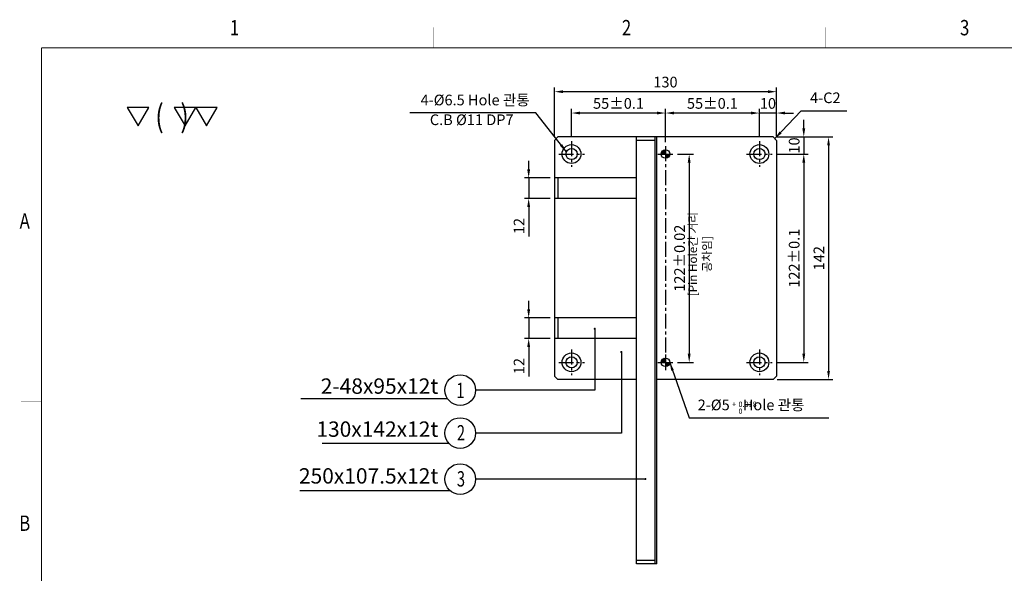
# Model space of a CAD drawing. Extents: x 2848 to 4001, y -6783 to -5973.
# Tile 2 of 4: x 2848 to 3425, y -6297 to -5973. Entities that reach past the tile are written whole.
import ezdxf
from ezdxf.enums import TextEntityAlignment as Align

# ---------------------------------------------------------------- set-up
doc = ezdxf.new("R2010")
doc.units = 0
doc.header["$LTSCALE"] = 7
doc.linetypes.add('CENTER', pattern=[2, 1.25, -0.25, 0.25, -0.25])
doc.layers.get('0').update_dxf_attribs({"linetype": 'CONTINUOUS'})
doc.layers.get('DEFPOINTS').update_dxf_attribs({"linetype": 'CONTINUOUS'})
for name, color, linetype in [('3', 4, 'CONTINUOUS'), ('CENTERLINE', 3, 'CENTER'), ('DIM', 2, 'CONTINUOUS'), ('DIMENSION', 4, 'CONTINUOUS'), ('HATCHLINE', 1, 'CONTINUOUS')]:
    doc.layers.add(name, color=color, linetype=linetype)
doc.styles.add('GHS', font='romans.shx', dxfattribs={"width": 0.8, "bigfont": 'ghs.shx'})
doc.styles.get("Standard").update_dxf_attribs({"font": 'Gulim.ttf'})
doc.dimstyles.new('ISO-25(x2.5)', dxfattribs={"dimscale": 2.5, "dimtxt": 2.5, "dimasz": 2, "dimexe": 1, "dimexo": 1, "dimgap": 1, "dimtad": 1, "dimdec": 4, "dimdsep": 46, "dimtxsty": 'GHS', "dimcen": 0, "dimclrd": 256, "dimclre": 256, "dimclrt": 9, "dimadec": 0, "dimazin": 0, "dimtfac": 1, "dimtdec": 4, "dimtmove": 0, "dimatfit": 3, "dimfxl": 0, "dimtolj": 1, "dimarcsym": 0})

# ---------------------------------------------------------------- blocks, each defined once
blk = doc.blocks.new('A3-DJ')
at = {"const_width": 0.2}
for points in [[(30, 269), (410, 269)], [(30, 269), (30, 10)]]:
    blk.add_lwpolyline(points, dxfattribs=at)
at = {"layer": '3', "const_width": 0.05}
for points in [[(106.5, 273), (106.5, 269)], [(183, 273), (183, 269)], [(26, 200), (30, 200)]]:
    blk.add_lwpolyline(points, dxfattribs=at)
at = {"layer": '3', "width": 0.8}
for s, p in [('1', (67.68, 272.54)), ('2', (144.18, 272.54)), ('3', (210.18, 272.54)), ('A', (26.72, 234.81)), ('B', (26.72, 175.81))]:
    blk.add_text(s, height=3, dxfattribs=at).set_placement(p, align=Align.MIDDLE)
blk = doc.blocks.new('*D14')
at = {"layer": 'DEFPOINTS', "color": 0}
for p in [(3161.45, -6147.36), (3146.36, -6159.36), (3161.45, -6159.36)]:
    blk.add_point(p, dxfattribs=at)
at = {"layer": 'DIMENSION', "lineweight": -2}
for p, q in [((3146.36, -6142.36), (3146.36, -6137.36)), ((3158.95, -6147.36), (3143.86, -6147.36)), ((3146.36, -6147.36), (3146.36, -6159.36)), ((3158.95, -6159.36), (3143.86, -6159.36)), ((3146.36, -6164.36), (3146.36, -6181.74))]:
    blk.add_line(p, q, dxfattribs=at)
at = {"layer": 'DIMENSION'}
for points in [[(3145.52, -6142.36), (3147.19, -6142.36), (3146.36, -6147.36)], [(3145.52, -6164.36), (3147.19, -6164.36), (3146.36, -6159.36)]]:
    blk.add_solid(points, dxfattribs=at)
at = {"layer": 'DIMENSION', "color": 9, "insert": (3140.73, -6175.55), "char_height": 6.25, "attachment_point": 5, "rotation": 90, "style": 'GHS'}
blk.add_mtext('\\A1;12', dxfattribs=at)
blk = doc.blocks.new('*D13')
at = {"layer": 'DEFPOINTS', "color": 0}
for p in [(3161.45, -6065.36), (3146.36, -6077.36), (3161.45, -6077.36)]:
    blk.add_point(p, dxfattribs=at)
at = {"layer": 'DIMENSION', "lineweight": -2}
for p, q in [((3146.36, -6060.36), (3146.36, -6055.36)), ((3158.95, -6065.36), (3143.86, -6065.36)), ((3146.36, -6065.36), (3146.36, -6077.36)), ((3158.95, -6077.36), (3143.86, -6077.36)), ((3146.36, -6082.36), (3146.36, -6099.74))]:
    blk.add_line(p, q, dxfattribs=at)
at = {"layer": 'DIMENSION'}
for points in [[(3145.52, -6060.36), (3147.19, -6060.36), (3146.36, -6065.36)], [(3145.52, -6082.36), (3147.19, -6082.36), (3146.36, -6077.36)]]:
    blk.add_solid(points, dxfattribs=at)
at = {"layer": 'DIMENSION', "color": 9, "insert": (3140.73, -6093.55), "char_height": 6.25, "attachment_point": 5, "rotation": 90, "style": 'GHS'}
blk.add_mtext('\\A1;12', dxfattribs=at)
blk = doc.blocks.new('*D8')
at = {"layer": 'DEFPOINTS', "color": 0}
for p in [(3161.45, -6014.86), (3161.45, -6043.36), (3291.45, -6043.36)]:
    blk.add_point(p, dxfattribs=at)
at = {"layer": 'DIMENSION', "lineweight": -2}
for p, q in [((3161.45, -6040.86), (3161.45, -6012.36)), ((3291.45, -6040.86), (3291.45, -6012.36)), ((3286.45, -6014.86), (3166.45, -6014.86))]:
    blk.add_line(p, q, dxfattribs=at)
at = {"layer": 'DIMENSION'}
for points in [[(3166.45, -6014.02), (3166.45, -6015.69), (3161.45, -6014.86)], [(3286.45, -6014.02), (3286.45, -6015.69), (3291.45, -6014.86)]]:
    blk.add_solid(points, dxfattribs=at)
at = {"layer": 'DIMENSION', "color": 9, "insert": (3226.45, -6009.23), "char_height": 6.25, "attachment_point": 5, "style": 'GHS'}
blk.add_mtext('\\A1;130', dxfattribs=at)
blk = doc.blocks.new('*D7')
at = {"layer": 'DEFPOINTS', "color": 0}
for p in [(3171.45, -6027.36), (3171.45, -6043.86), (3226.45, -6046.86)]:
    blk.add_point(p, dxfattribs=at)
at = {"layer": 'DIMENSION', "lineweight": -2}
for p, q in [((3171.45, -6041.36), (3171.45, -6024.86)), ((3226.45, -6044.36), (3226.45, -6024.86)), ((3221.45, -6027.36), (3176.45, -6027.36))]:
    blk.add_line(p, q, dxfattribs=at)
at = {"layer": 'DIMENSION'}
for points in [[(3176.45, -6026.52), (3176.45, -6028.19), (3171.45, -6027.36)], [(3221.45, -6026.52), (3221.45, -6028.19), (3226.45, -6027.36)]]:
    blk.add_solid(points, dxfattribs=at)
at = {"layer": 'DIMENSION', "color": 9, "insert": (3198.95, -6021.73), "char_height": 6.25, "attachment_point": 5, "style": 'GHS'}
blk.add_mtext('\\A1;55%%P0.1', dxfattribs=at)
blk = doc.blocks.new('*D6')
at = {"layer": 'DEFPOINTS', "color": 0}
for p in [(3226.45, -6027.36), (3226.45, -6046.86), (3281.45, -6043.86)]:
    blk.add_point(p, dxfattribs=at)
at = {"layer": 'DIMENSION', "lineweight": -2}
for p, q in [((3226.45, -6044.36), (3226.45, -6024.86)), ((3281.45, -6041.36), (3281.45, -6024.86)), ((3276.45, -6027.36), (3231.45, -6027.36))]:
    blk.add_line(p, q, dxfattribs=at)
at = {"layer": 'DIMENSION'}
for points in [[(3231.45, -6026.52), (3231.45, -6028.19), (3226.45, -6027.36)], [(3276.45, -6026.52), (3276.45, -6028.19), (3281.45, -6027.36)]]:
    blk.add_solid(points, dxfattribs=at)
at = {"layer": 'DIMENSION', "color": 9, "insert": (3253.95, -6021.73), "char_height": 6.25, "attachment_point": 5, "style": 'GHS'}
blk.add_mtext('\\A1;55%%P0.1', dxfattribs=at)
blk = doc.blocks.new('*D5')
at = {"layer": 'DEFPOINTS', "color": 0}
for p in [(3281.45, -6027.36), (3281.45, -6043.86), (3291.45, -6043.36)]:
    blk.add_point(p, dxfattribs=at)
at = {"layer": 'DIMENSION', "lineweight": -2}
for p, q in [((3281.45, -6041.36), (3281.45, -6024.86)), ((3291.45, -6040.86), (3291.45, -6024.86)), ((3276.45, -6027.36), (3271.45, -6027.36)), ((3291.45, -6027.36), (3281.45, -6027.36)), ((3296.45, -6027.36), (3301.45, -6027.36))]:
    blk.add_line(p, q, dxfattribs=at)
at = {"layer": 'DIMENSION'}
for points in [[(3276.45, -6026.52), (3276.45, -6028.19), (3281.45, -6027.36)], [(3296.45, -6026.52), (3296.45, -6028.19), (3291.45, -6027.36)]]:
    blk.add_solid(points, dxfattribs=at)
at = {"layer": 'DIMENSION', "color": 9, "insert": (3286.45, -6021.73), "char_height": 6.25, "attachment_point": 5, "style": 'GHS'}
blk.add_mtext('\\A1;10', dxfattribs=at)
blk = doc.blocks.new('*D11')
at = {"layer": 'DEFPOINTS', "color": 0}
for p in [(3289.45, -6041.36), (3289.45, -6183.36), (3321.95, -6183.36)]:
    blk.add_point(p, dxfattribs=at)
at = {"layer": 'DIMENSION', "lineweight": -2}
for p, q in [((3291.95, -6041.36), (3324.45, -6041.36)), ((3321.95, -6046.36), (3321.95, -6178.36)), ((3291.95, -6183.36), (3324.45, -6183.36))]:
    blk.add_line(p, q, dxfattribs=at)
at = {"layer": 'DIMENSION'}
for points in [[(3321.12, -6046.36), (3322.78, -6046.36), (3321.95, -6041.36)], [(3321.12, -6178.36), (3322.78, -6178.36), (3321.95, -6183.36)]]:
    blk.add_solid(points, dxfattribs=at)
at = {"layer": 'DIMENSION', "color": 9, "insert": (3316.32, -6112.36), "char_height": 6.25, "attachment_point": 5, "rotation": 90, "style": 'GHS'}
blk.add_mtext('\\A1;142', dxfattribs=at)
blk = doc.blocks.new('*D10')
at = {"layer": 'DEFPOINTS', "color": 0}
for p in [(3288.95, -6051.36), (3288.95, -6173.36), (3307.45, -6173.36)]:
    blk.add_point(p, dxfattribs=at)
at = {"layer": 'DIMENSION', "lineweight": -2}
for p, q in [((3291.45, -6051.36), (3309.95, -6051.36)), ((3307.45, -6056.36), (3307.45, -6168.36)), ((3291.45, -6173.36), (3309.95, -6173.36))]:
    blk.add_line(p, q, dxfattribs=at)
at = {"layer": 'DIMENSION'}
for points in [[(3306.62, -6056.36), (3308.28, -6056.36), (3307.45, -6051.36)], [(3306.62, -6168.36), (3308.28, -6168.36), (3307.45, -6173.36)]]:
    blk.add_solid(points, dxfattribs=at)
at = {"layer": 'DIMENSION', "color": 9, "insert": (3301.82, -6112.36), "char_height": 6.25, "attachment_point": 5, "rotation": 90, "style": 'GHS'}
blk.add_mtext('\\A1;122%%P0.1', dxfattribs=at)
blk = doc.blocks.new('*D9')
at = {"layer": 'DEFPOINTS', "color": 0}
for p in [(3289.45, -6041.36), (3288.95, -6051.36), (3307.45, -6051.36)]:
    blk.add_point(p, dxfattribs=at)
at = {"layer": 'DIMENSION', "lineweight": -2}
for p, q in [((3307.45, -6036.36), (3307.45, -6031.36)), ((3291.95, -6041.36), (3309.95, -6041.36)), ((3307.45, -6041.36), (3307.45, -6051.36)), ((3291.45, -6051.36), (3309.95, -6051.36)), ((3307.45, -6056.36), (3307.45, -6061.36))]:
    blk.add_line(p, q, dxfattribs=at)
at = {"layer": 'DIMENSION'}
for points in [[(3306.62, -6036.36), (3308.28, -6036.36), (3307.45, -6041.36)], [(3306.62, -6056.36), (3308.28, -6056.36), (3307.45, -6051.36)]]:
    blk.add_solid(points, dxfattribs=at)
at = {"layer": 'DIMENSION', "color": 9, "insert": (3301.82, -6046.36), "char_height": 6.25, "attachment_point": 5, "rotation": 90, "style": 'GHS'}
blk.add_mtext('\\A1;10', dxfattribs=at)
blk = doc.blocks.new('*D12')
at = {"layer": 'DEFPOINTS', "color": 0}
for p in [(3230.95, -6051.36), (3230.95, -6173.36), (3240.35, -6173.36)]:
    blk.add_point(p, dxfattribs=at)
at = {"layer": 'DIMENSION', "lineweight": -2}
for p, q in [((3233.45, -6051.36), (3242.85, -6051.36)), ((3240.35, -6056.36), (3240.35, -6168.36)), ((3233.45, -6173.36), (3242.85, -6173.36))]:
    blk.add_line(p, q, dxfattribs=at)
at = {"layer": 'DIMENSION'}
for points in [[(3239.51, -6056.36), (3241.18, -6056.36), (3240.35, -6051.36)], [(3239.51, -6168.36), (3241.18, -6168.36), (3240.35, -6173.36)]]:
    blk.add_solid(points, dxfattribs=at)
at = {"layer": 'DIMENSION', "color": 9, "insert": (3234.72, -6112.36), "char_height": 6.25, "attachment_point": 5, "rotation": 90, "style": 'GHS'}
blk.add_mtext('\\A1;122%%p0.02', dxfattribs=at)

msp = doc.modelspace()

# ---------------------------------------------------------------- hatches: boundary and pattern name
at = {"layer": 'HATCHLINE'}
h = msp.add_hatch(dxfattribs=at)
h.set_pattern_fill('ANSI31', color=256, scale=0.1, style=0)
h.set_pattern_definition([(45, (10952.73843, 1197.6179), (-0.224506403, 0.224506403), [])])
h.paths.add_polyline_path([(3226.44984, -6048.85526, 0.414213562), (3223.94984, -6051.35526), (3226.44984, -6051.35526)])
h.paths.add_polyline_path([(3226.44984, -6051.35526), (3226.44984, -6053.85526, 0.414213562), (3228.94984, -6051.35526)])
h = msp.add_hatch(dxfattribs=at)
h.set_pattern_fill('ANSI31', color=256, scale=0.1, style=0)
h.set_pattern_definition([(45, (10952.73843, 1075.6179), (-0.224506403, 0.224506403), [])])
h.paths.add_polyline_path([(3226.44984, -6170.85526, 0.414213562), (3223.94984, -6173.35526), (3226.44984, -6173.35526)])
h.paths.add_polyline_path([(3226.44984, -6173.35526), (3226.44984, -6175.85526, 0.414213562), (3228.94984, -6173.35526)])

# ---------------------------------------------------------------- linework, layer by layer
for p, q in [((3161.44984, -6043.35526), (3163.44984, -6041.35526)), ((3161.44984, -6043.35526), (3163.44984, -6041.35526)), ((3163.44984, -6041.35526), (3161.44984, -6043.35526)), ((3289.44984, -6041.35526), (3163.44984, -6041.35526)), ((3209.44984, -6291.35526), (3209.44984, -6041.35526)), ((3220.44984, -6291.35526), (3220.44984, -6041.35526)), ((3221.44984, -6291.35526), (3221.44984, -6041.35526)), ((3289.44984, -6041.35526), (3291.44984, -6043.35526)), ((3161.44984, -6043.35526), (3161.44984, -6181.35526)), ((3220.44984, -6043.35526), (3209.44984, -6043.35526)), ((3291.44984, -6043.35526), (3291.44984, -6181.35526)), ((3209.44984, -6065.35526), (3161.44984, -6065.35526)), ((3163.44984, -6065.35526), (3163.44984, -6077.35526)), ((3209.44984, -6077.35526), (3161.44984, -6077.35526)), ((3209.44984, -6147.35526), (3161.44984, -6147.35526)), ((3163.44984, -6147.35526), (3163.44984, -6159.35526)), ((3209.44984, -6159.35526), (3161.44984, -6159.35526)), ((3161.44984, -6181.35526), (3163.44984, -6183.35526)), ((3209.44984, -6183.35526), (3163.44984, -6183.35526)), ((3289.44984, -6183.35526), (3221.44984, -6183.35526)), ((3289.44984, -6183.35526), (3291.44984, -6181.35526)), ((3220.44984, -6289.35526), (3209.44984, -6289.35526)), ((3221.44984, -6291.35526), (3209.44984, -6291.35526))]:
    msp.add_line(p, q)
for centre, radius in [((3171.44984, -6051.35526), 5.5), ((3281.44984, -6051.35526), 5.5), ((3171.44984, -6051.35526), 3.3), ((3226.44984, -6051.35526), 2.5), ((3281.44984, -6051.35526), 3.3), ((3171.44984, -6173.35526), 5.5), ((3281.44984, -6173.35526), 5.5), ((3171.44984, -6173.35526), 3.3), ((3226.44984, -6173.35526), 2.5), ((3281.44984, -6173.35526), 3.3)]:
    msp.add_circle(centre, radius)
at = {"layer": 'CENTERLINE'}
for p, q in [((3171.44984, -6043.85526), (3171.44984, -6058.85526)), ((3226.44984, -6046.85526), (3226.44984, -6055.85526)), ((3226.44984, -6046.85526), (3226.44984, -6177.85526)), ((3281.44984, -6043.85526), (3281.44984, -6058.85526)), ((3163.94984, -6051.35526), (3178.94984, -6051.35526)), ((3221.94984, -6051.35526), (3230.94984, -6051.35526)), ((3273.94984, -6051.35526), (3288.94984, -6051.35526)), ((3171.44984, -6165.85526), (3171.44984, -6180.85526)), ((3226.44984, -6168.85526), (3226.44984, -6177.85526)), ((3281.44984, -6165.85526), (3281.44984, -6180.85526)), ((3163.94984, -6173.35526), (3178.94984, -6173.35526)), ((3221.94984, -6173.35526), (3230.94984, -6173.35526)), ((3273.94984, -6173.35526), (3288.94984, -6173.35526))]:
    msp.add_line(p, q, dxfattribs=at)
at = {"layer": 'DIMENSION'}
for p, q in [((3098.83435, -6194.69713), (3013.00799, -6194.69713)), ((3099.73554, -6220.95815), (3025.4308, -6220.95815)), ((3100.32645, -6248.51021), (3012.31434, -6248.51021))]:
    msp.add_line(p, q, dxfattribs=at)
for points in [[(2923.92795, -6024.03325), (2911.32795, -6024.03325), (2917.62795, -6034.94517)], [(2951.42218, -6024.03325), (2938.82218, -6024.03325), (2945.12218, -6034.94517)], [(2964.02218, -6024.03325), (2951.42218, -6024.03325), (2957.72218, -6034.94517)]]:
    msp.add_lwpolyline(points, close=True, dxfattribs=at)
for centre in [(3106.27017, -6189.62676), (3106.27017, -6214.76956), (3106.27017, -6241.75208)]:
    msp.add_circle(centre, 9, dxfattribs=at)

# ---------------------------------------------------------------- block references
at = {"xscale": 3, "yscale": 3, "zscale": 3}
msp.add_blockref('A3-DJ', (2771.11255, -6796.14357), dxfattribs=at)

# ---------------------------------------------------------------- texts
at = {"layer": 'DIM', "color": 9, "style": 'GHS'}
for s, p in [('+', (3265.45768, -6199.46859)), ('0.018', (3269.20768, -6199.46859)), ('0', (3269.20768, -6203.52099))]:
    msp.add_text(s, height=3.125, dxfattribs=at).set_placement(p)
at = {"layer": 'DIMENSION', "style": 'GHS'}
for s, height, width, p in [('(   )', 13.306082, 0.8, (2927.73316, -6035.77376)), ('1', 9, 0.7, (3103.99839, -6194.33086)), ('2', 9, 0.7, (3104.3368, -6219.10356)), ('3', 9, 0.7, (3104.33681, -6246.08608))]:
    msp.add_text(s, height=height, dxfattribs=dict(at, width=width)).set_placement(p)
at = {"layer": 'DIMENSION', "color": 9, "char_height": 6.25, "style": 'GHS'}
for s, insert, attachment_point in [('4-%%c6.5 Hole 관통', (3146.93692, -6024.79958), 9), ('4-C2', (3311.11844, -6023.51195), 7), ('C.B %%c11 DP7', (3137.49967, -6036.37073), 9), ('2-%%c5    Hole 관통', (3245.33172, -6203.35725), 7)]:
    msp.add_mtext(s, dxfattribs=dict(at, insert=insert, attachment_point=attachment_point))
at = {"layer": 'DIMENSION', "color": 9, "insert": (3246.58571, -6109.98973), "char_height": 6.25, "attachment_point": 5, "rotation": 90, "style": 'GHS'}
msp.add_mtext('{\\H0.8x;[Pin Hole간 거리 공차임]}', dxfattribs=at)
at = {"layer": 'DIMENSION', "color": 7, "char_height": 9, "attachment_point": 6, "style": 'GHS'}
for s, insert in [('2-48x95x12t', (3093.42759, -6188.42678)), ('130x142x12t', (3093.42759, -6213.62679)), ('250x107.5x12t', (3093.42759, -6241.01302))]:
    msp.add_mtext(s, dxfattribs=dict(at, insert=insert))

# ---------------------------------------------------------------- dimensions: what is measured, and where the dimension line sits
at = {"layer": 'DIMENSION'}
dim = msp.add_linear_dim(base=(3161.44984, -6014.85526), p1=(3291.44984, -6043.35526), p2=(3161.44984, -6043.35526), dimstyle='ISO-25(x2.5)', dxfattribs=at)
dim.commit()
dim.dimension.update_dxf_attribs({"geometry": '*D8', "text_midpoint": (3226.44984, -6009.23026)})
for base, p1, p2, picture, middle in [((3171.44984, -6027.35526), (3226.44984, -6046.85526), (3171.44984, -6043.85526), '*D7', (3198.94984, -6021.73026)), ((3226.44984, -6027.35526), (3281.44984, -6043.85526), (3226.44984, -6046.85526), '*D6', (3253.94984, -6021.73026))]:
    dim = msp.add_linear_dim(base=base, p1=p1, p2=p2, text='<>%%P0.1', dimstyle='ISO-25(x2.5)', dxfattribs=at)
    dim.commit()
    dim.dimension.update_dxf_attribs({"geometry": picture, "text_midpoint": middle})
dim = msp.add_linear_dim(base=(3281.44984, -6027.35526), p1=(3291.44984, -6043.35526), p2=(3281.44984, -6043.85526), dimstyle='ISO-25(x2.5)', dxfattribs=at)
dim.commit()
dim.dimension.update_dxf_attribs({"geometry": '*D5', "text_midpoint": (3286.44984, -6027.35526), "dimtype": 160})
dim = msp.add_linear_dim(base=(3307.44984, -6051.35526), p1=(3289.44984, -6041.35526), p2=(3288.94984, -6051.35526), angle=90, dimstyle='ISO-25(x2.5)', dxfattribs=at)
dim.commit()
dim.dimension.update_dxf_attribs({"geometry": '*D9', "text_midpoint": (3307.44984, -6046.35526), "dimtype": 160})
for base, p1, p2, picture, middle in [((3321.94984, -6183.35526), (3289.44984, -6041.35526), (3289.44984, -6183.35526), '*D11', (3316.32484, -6112.35526)), ((3146.35791, -6077.35526), (3161.44984, -6065.35526), (3161.44984, -6077.35526), '*D13', (3140.73291, -6093.54574)), ((3146.35791, -6159.35526), (3161.44984, -6147.35526), (3161.44984, -6159.35526), '*D14', (3140.73291, -6175.54574))]:
    dim = msp.add_linear_dim(base=base, p1=p1, p2=p2, angle=90, dimstyle='ISO-25(x2.5)', dxfattribs=at)
    dim.commit()
    dim.dimension.update_dxf_attribs({"geometry": picture, "text_midpoint": middle})
dim = msp.add_linear_dim(base=(3240.34536, -6173.35526), p1=(3230.94984, -6051.35526), p2=(3230.94984, -6173.35526), angle=90, text='<>%%p0.02', dimstyle='ISO-25(x2.5)', dxfattribs=at)
dim.commit()
dim.dimension.update_dxf_attribs({"geometry": '*D12', "text_midpoint": (3234.72036, -6112.35526)})
dim = msp.add_linear_dim(base=(3307.44984, -6173.35526), p1=(3288.94984, -6051.35526), p2=(3288.94984, -6173.35526), angle=90, text='<>%%P0.1', dimstyle='ISO-25(x2.5)', override={"dimgap": 1, "dimtol": 0, "dimlim": 0, "dimtp": 0.1, "dimtm": 0.1}, dxfattribs=at)
dim.commit()
dim.dimension.update_dxf_attribs({"geometry": '*D10', "text_midpoint": (3301.82484, -6112.35526)})

# ---------------------------------------------------------------- leaders
at = {"layer": 'DIMENSION', "annotation_type": 0, "has_hookline": 1}
for points, hookline_direction, text_width in [([(3168.43667, -6050.00959), (3150.53256, -6027.29958), (3145.53256, -6027.29958)], 1, 66.28571), ([(3290.44984, -6042.35526), (3305.93696, -6026.01195), (3310.93696, -6026.01195)], 0, 19.28571), ([(3228.94984, -6173.35526), (3240.39254, -6205.85725), (3245.39254, -6205.85725)], 0, 74.14286)]:
    msp.add_leader(points, dimstyle='ISO-25(x2.5)', override={"dimgap": 1, "dimtad": 1}, dxfattribs=dict(at, hookline_direction=hookline_direction, text_width=text_width))
at = {"layer": 'DIMENSION'}
for points in [[(3185.05063, -6153.67898), (3185.05063, -6189.62676), (3115.27017, -6189.62676)], [(3200.65405, -6167.27257), (3200.65405, -6214.77077), (3115.27017, -6214.76956)], [(3214.68415, -6241.72575), (3115.27013, -6241.72575)]]:
    msp.add_leader(points, dimstyle='ISO-25(x2.5)', override={"dimldrblk": 'DOTSMALL'}, dxfattribs=at)

doc.saveas('drawing.dxf')
